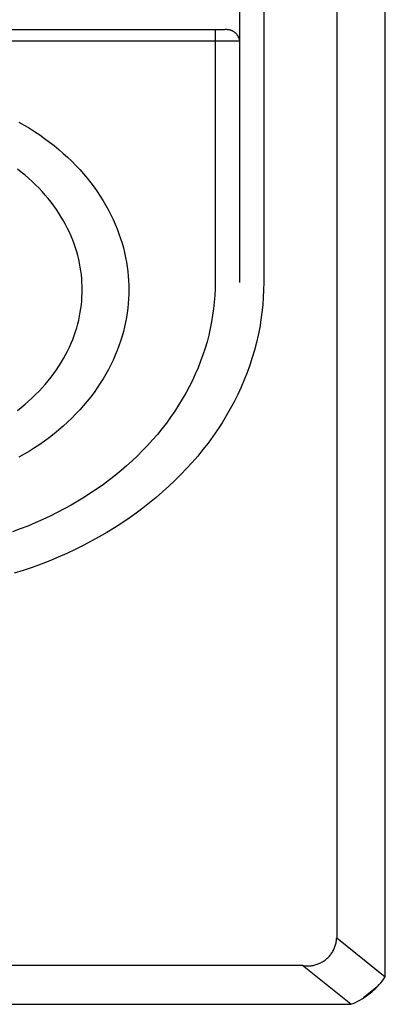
# Model space of a CAD drawing. Header units: millimetres. Extents: x 861 to 1911, y -261 to 1224.
# Tile 7 of 12: x 1051.07 to 1058.59, y 811.5 to 831.75. Entities that reach past the tile are written whole.
import ezdxf

# ---------------------------------------------------------------- set-up
doc = ezdxf.new("R2010")
doc.units = ezdxf.units.MM
doc.header["$LTSCALE"] = 0.1
doc.layers.add('LAYER 01', color=2, linetype='Continuous')

msp = doc.modelspace()

# ---------------------------------------------------------------- linework, layer by layer
at = {"layer": 'LAYER 01'}
for p, q in [((1058.594, 812.303), (1058.594, 877.057)), ((1057.594, 876.491), (1057.594, 812.868)), ((1056.091, 863.164), (1056.094, 826.349)), ((1055.594, 863.01), (1055.594, 826.349)), ((1041.066, 831.553), (1055.094, 831.553)), ((1055.094, 831.553), (1055.094, 831.313)), ((1055.094, 831.553), (1055.294, 831.553)), ((1055.294, 831.553), (1055.303, 831.554)), ((1055.303, 831.554), (1055.313, 831.554)), ((1055.313, 831.554), (1055.322, 831.554)), ((1055.322, 831.554), (1055.331, 831.554)), ((1055.331, 831.554), (1055.341, 831.553)), ((1055.341, 831.553), (1055.35, 831.553)), ((1055.35, 831.553), (1055.36, 831.551)), ((1055.36, 831.551), (1055.369, 831.55)), ((1055.369, 831.55), (1055.378, 831.548)), ((1055.378, 831.548), (1055.387, 831.546)), ((1055.387, 831.546), (1055.397, 831.543)), ((1055.397, 831.543), (1055.406, 831.541)), ((1055.406, 831.541), (1055.415, 831.538)), ((1055.415, 831.538), (1055.423, 831.534)), ((1055.423, 831.534), (1055.432, 831.531)), ((1055.432, 831.531), (1055.441, 831.527)), ((1055.441, 831.527), (1055.449, 831.522)), ((1055.449, 831.522), (1055.457, 831.518)), ((1055.457, 831.518), (1055.465, 831.513)), ((1055.465, 831.513), (1055.473, 831.508)), ((1055.473, 831.508), (1055.481, 831.502)), ((1055.481, 831.502), (1055.489, 831.497)), ((1055.489, 831.497), (1055.496, 831.491)), ((1055.496, 831.491), (1055.503, 831.485)), ((1055.503, 831.485), (1055.51, 831.478)), ((1055.51, 831.478), (1055.517, 831.472)), ((1055.517, 831.472), (1055.524, 831.465)), ((1055.524, 831.465), (1055.53, 831.458)), ((1055.53, 831.458), (1055.536, 831.45)), ((1055.536, 831.45), (1055.542, 831.443)), ((1055.542, 831.443), (1055.547, 831.435)), ((1055.547, 831.435), (1055.552, 831.427)), ((1055.552, 831.427), (1055.557, 831.419)), ((1055.094, 831.313), (1041.066, 831.313)), ((1055.094, 831.313), (1055.092, 826.215)), ((1055.594, 831.313), (1055.094, 831.313)), ((1055.557, 831.419), (1055.562, 831.411)), ((1055.562, 831.411), (1055.566, 831.403)), ((1055.566, 831.403), (1055.57, 831.394)), ((1055.57, 831.394), (1055.574, 831.386)), ((1055.574, 831.386), (1055.578, 831.377)), ((1055.578, 831.377), (1055.581, 831.368)), ((1055.581, 831.368), (1055.584, 831.359)), ((1055.584, 831.359), (1055.586, 831.35)), ((1055.586, 831.35), (1055.589, 831.341)), ((1055.589, 831.341), (1055.591, 831.331)), ((1055.591, 831.331), (1055.592, 831.322)), ((1055.592, 831.322), (1055.594, 831.313)), ((1051.057, 829.645), (1051.166, 829.582)), ((1051.166, 829.582), (1051.274, 829.518)), ((1051.274, 829.518), (1051.38, 829.451)), ((1051.38, 829.451), (1051.484, 829.381)), ((1051.484, 829.381), (1051.586, 829.31)), ((1051.586, 829.31), (1051.685, 829.236)), ((1051.685, 829.236), (1051.783, 829.161)), ((1051.783, 829.161), (1051.877, 829.083)), ((1051.877, 829.083), (1051.969, 829.003)), ((1051.969, 829.003), (1052.059, 828.922)), ((1052.059, 828.922), (1052.145, 828.839)), ((1052.145, 828.839), (1052.229, 828.754)), ((1051.105, 828.619), (1051.026, 828.68)), ((1051.182, 828.555), (1051.105, 828.619)), ((1052.229, 828.754), (1052.31, 828.668)), ((1052.31, 828.668), (1052.388, 828.58)), ((1051.257, 828.49), (1051.182, 828.555)), ((1051.33, 828.424), (1051.257, 828.49)), ((1051.401, 828.356), (1051.33, 828.424)), ((1052.388, 828.58), (1052.463, 828.491)), ((1052.463, 828.491), (1052.535, 828.4)), ((1052.535, 828.4), (1052.603, 828.309)), ((1051.47, 828.286), (1051.401, 828.356)), ((1051.536, 828.216), (1051.47, 828.286)), ((1051.599, 828.144), (1051.536, 828.216)), ((1052.603, 828.309), (1052.669, 828.216)), ((1052.669, 828.216), (1052.731, 828.122)), ((1051.661, 828.071), (1051.599, 828.144)), ((1051.719, 827.997), (1051.661, 828.071)), ((1051.776, 827.923), (1051.719, 827.997)), ((1052.731, 828.122), (1052.791, 828.028)), ((1052.791, 828.028), (1052.846, 827.933)), ((1051.829, 827.847), (1051.776, 827.923)), ((1051.88, 827.77), (1051.829, 827.847)), ((1052.846, 827.933), (1052.899, 827.837)), ((1052.899, 827.837), (1052.949, 827.74)), ((1051.928, 827.693), (1051.88, 827.77)), ((1051.974, 827.615), (1051.928, 827.693)), ((1052.017, 827.537), (1051.974, 827.615)), ((1052.949, 827.74), (1052.995, 827.643)), ((1052.995, 827.643), (1053.038, 827.546)), ((1052.058, 827.458), (1052.017, 827.537)), ((1052.095, 827.379), (1052.058, 827.458)), ((1052.131, 827.3), (1052.095, 827.379)), ((1053.038, 827.546), (1053.078, 827.449)), ((1053.078, 827.449), (1053.114, 827.351)), ((1052.163, 827.22), (1052.131, 827.3)), ((1052.193, 827.14), (1052.163, 827.22)), ((1053.114, 827.351), (1053.148, 827.253)), ((1053.148, 827.253), (1053.178, 827.156)), ((1052.22, 827.06), (1052.193, 827.14)), ((1052.245, 826.98), (1052.22, 827.06)), ((1052.267, 826.901), (1052.245, 826.98)), ((1053.178, 827.156), (1053.205, 827.058)), ((1053.205, 827.058), (1053.229, 826.961)), ((1052.287, 826.821), (1052.267, 826.901)), ((1052.304, 826.742), (1052.287, 826.821)), ((1053.229, 826.961), (1053.25, 826.863)), ((1053.25, 826.863), (1053.268, 826.767)), ((1052.318, 826.663), (1052.304, 826.742)), ((1052.331, 826.584), (1052.318, 826.663)), ((1052.341, 826.506), (1052.331, 826.584)), ((1053.268, 826.767), (1053.283, 826.67)), ((1053.283, 826.67), (1053.295, 826.575)), ((1053.295, 826.575), (1053.305, 826.48)), ((1052.348, 826.428), (1052.341, 826.506)), ((1052.354, 826.351), (1052.348, 826.428)), ((1053.305, 826.48), (1053.311, 826.385)), ((1053.311, 826.385), (1053.315, 826.291)), ((1052.357, 826.274), (1052.354, 826.351)), ((1052.358, 826.198), (1052.357, 826.274)), ((1052.357, 826.122), (1052.358, 826.198)), ((1053.315, 826.291), (1053.316, 826.198)), ((1053.316, 826.198), (1053.315, 826.105)), ((1055.092, 826.215), (1055.086, 826.08)), ((1056.091, 826.196), (1056.084, 826.041)), ((1056.094, 826.349), (1056.091, 826.196)), ((1052.341, 825.891), (1052.348, 825.968)), ((1052.348, 825.968), (1052.354, 826.046)), ((1052.354, 826.046), (1052.357, 826.122)), ((1053.311, 826.012), (1053.305, 825.917)), ((1053.315, 826.105), (1053.311, 826.012)), ((1055.086, 826.08), (1055.075, 825.944)), ((1056.084, 826.041), (1056.073, 825.886)), ((1052.318, 825.734), (1052.331, 825.812)), ((1052.331, 825.812), (1052.341, 825.891)), ((1053.295, 825.822), (1053.283, 825.726)), ((1053.305, 825.917), (1053.295, 825.822)), ((1055.061, 825.808), (1055.042, 825.673)), ((1055.075, 825.944), (1055.061, 825.808)), ((1056.073, 825.886), (1056.056, 825.731)), ((1052.267, 825.496), (1052.287, 825.575)), ((1052.287, 825.575), (1052.304, 825.655)), ((1052.304, 825.655), (1052.318, 825.734)), ((1053.268, 825.63), (1053.25, 825.533)), ((1053.283, 825.726), (1053.268, 825.63)), ((1055.042, 825.673), (1055.02, 825.537)), ((1056.035, 825.576), (1056.009, 825.421)), ((1056.056, 825.731), (1056.035, 825.576)), ((1052.22, 825.336), (1052.245, 825.416)), ((1052.245, 825.416), (1052.267, 825.496)), ((1053.229, 825.436), (1053.205, 825.339)), ((1053.25, 825.533), (1053.229, 825.436)), ((1054.993, 825.401), (1054.961, 825.265)), ((1055.02, 825.537), (1054.993, 825.401)), ((1056.009, 825.421), (1055.978, 825.266)), ((1052.131, 825.097), (1052.163, 825.177)), ((1052.163, 825.177), (1052.193, 825.256)), ((1052.193, 825.256), (1052.22, 825.336)), ((1053.178, 825.241), (1053.148, 825.143)), ((1053.205, 825.339), (1053.178, 825.241)), ((1054.961, 825.265), (1054.926, 825.13)), ((1055.978, 825.266), (1055.943, 825.11)), ((1052.058, 824.938), (1052.095, 825.018)), ((1052.095, 825.018), (1052.131, 825.097)), ((1053.078, 824.948), (1053.038, 824.85)), ((1053.114, 825.046), (1053.078, 824.948)), ((1053.148, 825.143), (1053.114, 825.046)), ((1054.886, 824.995), (1054.842, 824.86)), ((1054.926, 825.13), (1054.886, 824.995)), ((1055.902, 824.956), (1055.857, 824.802)), ((1055.943, 825.11), (1055.902, 824.956)), ((1051.928, 824.703), (1051.974, 824.781)), ((1051.974, 824.781), (1052.017, 824.86)), ((1052.017, 824.86), (1052.058, 824.938)), ((1052.995, 824.753), (1052.949, 824.656)), ((1053.038, 824.85), (1052.995, 824.753)), ((1054.842, 824.86), (1054.794, 824.727)), ((1055.857, 824.802), (1055.806, 824.648)), ((1051.776, 824.474), (1051.829, 824.55)), ((1051.829, 824.55), (1051.88, 824.626)), ((1051.88, 824.626), (1051.928, 824.703)), ((1052.899, 824.56), (1052.846, 824.464)), ((1052.949, 824.656), (1052.899, 824.56)), ((1054.742, 824.594), (1054.685, 824.462)), ((1054.794, 824.727), (1054.742, 824.594)), ((1055.806, 824.648), (1055.751, 824.496)), ((1051.661, 824.325), (1051.719, 824.399)), ((1051.719, 824.399), (1051.776, 824.474)), ((1052.791, 824.369), (1052.731, 824.274)), ((1052.846, 824.464), (1052.791, 824.369)), ((1054.685, 824.462), (1054.625, 824.331)), ((1055.691, 824.344), (1055.627, 824.193)), ((1055.751, 824.496), (1055.691, 824.344)), ((1051.47, 824.11), (1051.536, 824.181)), ((1051.536, 824.181), (1051.599, 824.252)), ((1051.599, 824.252), (1051.661, 824.325)), ((1052.669, 824.181), (1052.603, 824.088)), ((1052.731, 824.274), (1052.669, 824.181)), ((1054.56, 824.202), (1054.491, 824.074)), ((1054.625, 824.331), (1054.56, 824.202)), ((1055.627, 824.193), (1055.558, 824.044)), ((1051.257, 823.907), (1051.33, 823.973)), ((1051.33, 823.973), (1051.401, 824.041)), ((1051.401, 824.041), (1051.47, 824.11)), ((1052.535, 823.996), (1052.463, 823.906)), ((1052.603, 824.088), (1052.535, 823.996)), ((1054.418, 823.947), (1054.342, 823.822)), ((1054.491, 824.074), (1054.418, 823.947)), ((1055.558, 824.044), (1055.484, 823.896)), ((1051.026, 823.716), (1051.105, 823.778)), ((1051.105, 823.778), (1051.182, 823.842)), ((1051.182, 823.842), (1051.257, 823.907)), ((1052.388, 823.817), (1052.31, 823.729)), ((1052.463, 823.906), (1052.388, 823.817)), ((1054.342, 823.822), (1054.262, 823.698)), ((1055.405, 823.749), (1055.322, 823.604)), ((1055.484, 823.896), (1055.405, 823.749)), ((1052.145, 823.558), (1052.059, 823.475)), ((1052.229, 823.643), (1052.145, 823.558)), ((1052.31, 823.729), (1052.229, 823.643)), ((1054.178, 823.576), (1054.09, 823.457)), ((1054.262, 823.698), (1054.178, 823.576)), ((1055.322, 823.604), (1055.235, 823.461)), ((1051.969, 823.393), (1051.877, 823.314)), ((1052.059, 823.475), (1051.969, 823.393)), ((1053.999, 823.339), (1053.904, 823.223)), ((1054.09, 823.457), (1053.999, 823.339)), ((1055.235, 823.461), (1055.143, 823.32)), ((1051.685, 823.16), (1051.586, 823.087)), ((1051.783, 823.236), (1051.685, 823.16)), ((1051.877, 823.314), (1051.783, 823.236)), ((1053.904, 823.223), (1053.806, 823.109)), ((1055.047, 823.181), (1054.947, 823.044)), ((1055.143, 823.32), (1055.047, 823.181)), ((1051.38, 822.946), (1051.274, 822.879)), ((1051.484, 823.015), (1051.38, 822.946)), ((1051.586, 823.087), (1051.484, 823.015)), ((1053.705, 822.998), (1053.601, 822.889)), ((1053.806, 823.109), (1053.705, 822.998)), ((1054.947, 823.044), (1054.843, 822.91)), ((1051.166, 822.814), (1051.057, 822.752)), ((1051.274, 822.879), (1051.166, 822.814)), ((1053.494, 822.782), (1053.384, 822.678)), ((1053.601, 822.889), (1053.494, 822.782)), ((1054.735, 822.777), (1054.623, 822.647)), ((1054.843, 822.91), (1054.735, 822.777)), ((1053.272, 822.577), (1053.157, 822.478)), ((1053.384, 822.678), (1053.272, 822.577)), ((1054.507, 822.52), (1054.388, 822.396)), ((1054.623, 822.647), (1054.507, 822.52)), ((1053.039, 822.381), (1052.919, 822.288)), ((1053.157, 822.478), (1053.039, 822.381)), ((1054.388, 822.396), (1054.266, 822.274)), ((1052.795, 822.195), (1052.668, 822.105)), ((1052.919, 822.288), (1052.795, 822.195)), ((1054.141, 822.155), (1054.012, 822.039)), ((1054.266, 822.274), (1054.141, 822.155)), ((1052.405, 821.932), (1052.269, 821.849)), ((1052.538, 822.018), (1052.405, 821.932)), ((1052.668, 822.105), (1052.538, 822.018)), ((1053.881, 821.926), (1053.746, 821.816)), ((1054.012, 822.039), (1053.881, 821.926)), ((1052.13, 821.768), (1051.988, 821.69)), ((1052.269, 821.849), (1052.13, 821.768)), ((1053.609, 821.709), (1053.468, 821.603)), ((1053.746, 821.816), (1053.609, 821.709)), ((1051.696, 821.541), (1051.546, 821.471)), ((1051.843, 821.614), (1051.696, 821.541)), ((1051.988, 821.69), (1051.843, 821.614)), ((1053.468, 821.603), (1053.323, 821.501)), ((1051.239, 821.339), (1051.083, 821.278)), ((1051.394, 821.404), (1051.239, 821.339)), ((1051.546, 821.471), (1051.394, 821.404)), ((1053.022, 821.302), (1052.866, 821.207)), ((1053.174, 821.4), (1053.022, 821.302)), ((1053.323, 821.501), (1053.174, 821.4)), ((1051.083, 821.278), (1050.924, 821.22)), ((1052.707, 821.115), (1052.545, 821.025)), ((1052.866, 821.207), (1052.707, 821.115)), ((1052.379, 820.939), (1052.211, 820.856)), ((1052.545, 821.025), (1052.379, 820.939)), ((1051.866, 820.699), (1051.69, 820.625)), ((1052.04, 820.776), (1051.866, 820.699)), ((1052.211, 820.856), (1052.04, 820.776)), ((1051.511, 820.555), (1051.33, 820.489)), ((1051.69, 820.625), (1051.511, 820.555)), ((1051.147, 820.426), (1050.962, 820.367)), ((1051.33, 820.489), (1051.147, 820.426)), ((1057.585, 812.787), (1057.588, 812.807)), ((1057.588, 812.807), (1057.591, 812.827)), ((1057.591, 812.827), (1057.592, 812.848)), ((1057.592, 812.848), (1057.594, 812.868)), ((1057.594, 812.868), (1058.594, 812.068)), ((1057.505, 812.577), (1057.515, 812.595)), ((1057.515, 812.595), (1057.525, 812.613)), ((1057.525, 812.613), (1057.534, 812.631)), ((1057.534, 812.631), (1057.543, 812.65)), ((1057.543, 812.65), (1057.551, 812.668)), ((1057.551, 812.668), (1057.558, 812.688)), ((1057.558, 812.688), (1057.565, 812.707)), ((1057.565, 812.707), (1057.571, 812.727)), ((1057.571, 812.727), (1057.576, 812.747)), ((1057.576, 812.747), (1057.581, 812.767)), ((1057.581, 812.767), (1057.585, 812.787)), ((1057.319, 812.388), (1057.336, 812.399)), ((1057.336, 812.399), (1057.353, 812.411)), ((1057.353, 812.411), (1057.369, 812.424)), ((1057.369, 812.424), (1057.385, 812.437)), ((1057.385, 812.437), (1057.4, 812.451)), ((1057.4, 812.451), (1057.415, 812.465)), ((1057.415, 812.465), (1057.43, 812.479)), ((1057.43, 812.479), (1057.444, 812.495)), ((1057.444, 812.495), (1057.457, 812.51)), ((1057.457, 812.51), (1057.47, 812.526)), ((1057.47, 812.526), (1057.482, 812.543)), ((1057.482, 812.543), (1057.494, 812.56)), ((1057.494, 812.56), (1057.505, 812.577)), ((1056.887, 812.303), (1039.273, 812.303)), ((1057.887, 811.503), (1056.887, 812.303)), ((1056.887, 812.303), (1056.907, 812.299)), ((1056.907, 812.299), (1056.927, 812.297)), ((1056.927, 812.297), (1056.948, 812.295)), ((1056.948, 812.295), (1056.968, 812.293)), ((1056.968, 812.293), (1056.989, 812.293)), ((1056.989, 812.293), (1057.009, 812.293)), ((1057.009, 812.293), (1057.03, 812.294)), ((1057.03, 812.294), (1057.05, 812.295)), ((1057.05, 812.295), (1057.071, 812.297)), ((1057.071, 812.297), (1057.091, 812.3)), ((1057.091, 812.3), (1057.111, 812.304)), ((1057.111, 812.304), (1057.131, 812.308)), ((1057.131, 812.308), (1057.151, 812.313)), ((1057.151, 812.313), (1057.171, 812.319)), ((1057.171, 812.319), (1057.19, 812.325)), ((1057.19, 812.325), (1057.21, 812.332)), ((1057.21, 812.332), (1057.229, 812.34)), ((1057.229, 812.34), (1057.247, 812.348)), ((1057.247, 812.348), (1057.266, 812.357)), ((1057.266, 812.357), (1057.284, 812.367)), ((1057.284, 812.367), (1057.302, 812.377)), ((1057.302, 812.377), (1057.319, 812.388)), ((1058.594, 812.068), (1058.594, 812.303)), ((1058.501, 811.946), (1058.534, 811.986)), ((1058.534, 811.986), (1058.564, 812.027)), ((1058.564, 812.027), (1058.594, 812.068)), ((1058.427, 811.861), (1058.146, 811.636)), ((1058.322, 811.765), (1058.36, 811.798)), ((1058.36, 811.798), (1058.397, 811.834)), ((1058.397, 811.834), (1058.433, 811.87)), ((1058.433, 811.87), (1058.468, 811.907)), ((1058.468, 811.907), (1058.501, 811.946)), ((1058.026, 811.566), (1058.071, 811.59)), ((1058.071, 811.59), (1058.115, 811.615)), ((1058.115, 811.615), (1058.159, 811.642)), ((1058.159, 811.642), (1058.201, 811.671)), ((1058.201, 811.671), (1058.242, 811.701)), ((1058.242, 811.701), (1058.283, 811.732)), ((1058.283, 811.732), (1058.322, 811.765)), ((1038.566, 811.503), (1057.594, 811.503)), ((1057.594, 811.503), (1057.887, 811.503)), ((1057.887, 811.503), (1057.934, 811.522)), ((1057.934, 811.522), (1057.98, 811.543)), ((1057.98, 811.543), (1058.026, 811.566))]:
    msp.add_line(p, q, dxfattribs=at)

doc.saveas('drawing.dxf')
